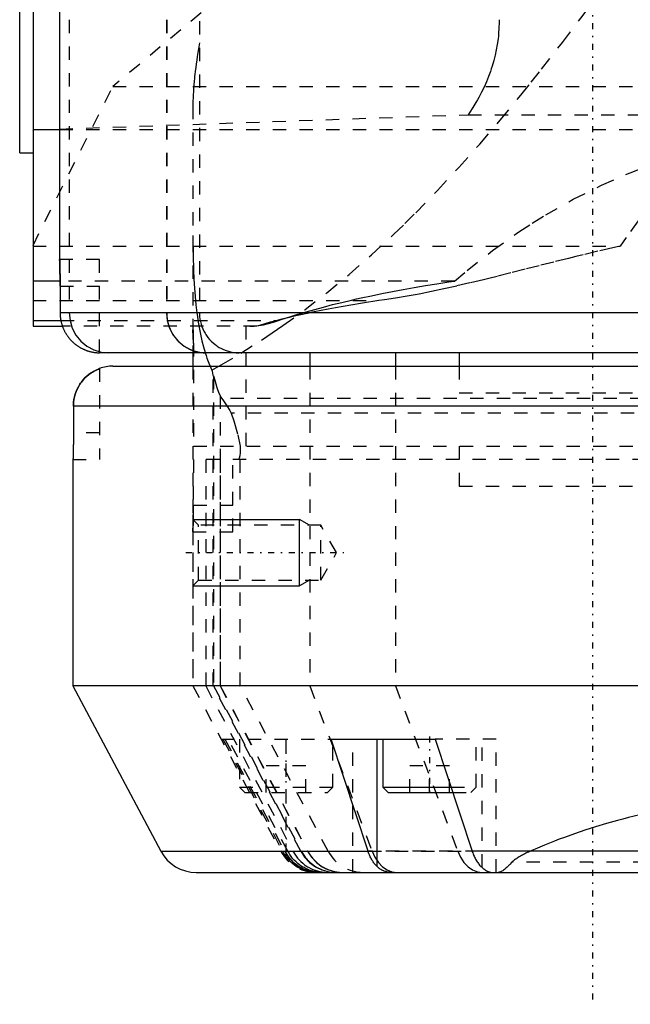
# Model space of a CAD drawing. Extents: x -545 to 345, y -109 to 109.
# Tile 5 of 15: x -162 to -116, y -109 to -35. Entities that reach past the tile are written whole.
import ezdxf

# ---------------------------------------------------------------- set-up
doc = ezdxf.new("R2010")
doc.units = 0
doc.linetypes.add('CENTER', pattern=[1.5, 0.45, -0.5, 0.05, -0.5])
doc.linetypes.add('DASHED', pattern=[2, 1, -1])
for name, color, linetype in [('AM_0', 7, 'CONTINUOUS'), ('AM_10', 7, 'CONTINUOUS'), ('AM_3', 7, 'DASHED'), ('AM_7', 7, 'CENTER')]:
    doc.layers.add(name, color=color, linetype=linetype)

msp = doc.modelspace()

# ---------------------------------------------------------------- linework, layer by layer
at = {"layer": 'AM_0', "color": 7, "linetype": 'CONTINUOUS'}
for p, q in [((-161, 58), (-161, -58)), ((-159, 57), (-159, -53)), ((-162, -45), (-162, 45)), ((-161, -43.303), (-160.966, -43.273)), ((-160.966, -43.273), (-159, -43.204)), ((-159, -43.273), (-160.966, -43.273)), ((-162, -45), (-161, -45)), ((-158.995, -53.144), (-158.999, -53.021)), ((-158.967, -54.611), (-161, -54.611)), ((-158.966, -55), (-158.966, -57)), ((-161, -57.58), (-158.909, -57.58)), ((-89.989, -57), (-158.966, -57)), ((-161, -58), (-158.794, -58)), ((-89.994, -60), (-156, -60)), ((-148.998, -60), (-148.998, -61)), ((-140.211, -60), (-140.211, -61)), ((-133.783, -60), (-133.783, -61)), ((-129, -60), (-129, -61)), ((-156, -61.172), (-156, -61.184)), ((-155, -61), (-89.985, -61)), ((-97.697, -64), (-157.966, -64)), ((-157.966, -64), (-157.966, -66)), ((-158, -68), (-158, -85)), ((-158, -85), (-151.402, -97.408)), ((-97.697, -85), (-158, -85)), ((-135.848, -97.408), (-138.615, -89)), ((-138.615, -89), (-130.798, -89)), ((-135.17, -98.566), (-135.17, -89)), ((-134.73, -89), (-134.73, -92.6)), ((-130.798, -89), (-128.036, -97.408)), ((-134.73, -92.6), (-134.33, -93)), ((-134.73, -92.6), (-129.614, -92.6)), ((-134.33, -93), (-129.484, -93)), ((-151.402, -97.408), (-135.848, -97.408)), ((-95.549, -97.408), (-128.036, -97.408)), ((-148.753, -99), (30.753, -99)), ((-134.033, -99), (-126.575, -99))]:
    msp.add_line(p, q, dxfattribs=at)
for points in [[(-159, -53, 0), (-159, -53, 0), (-159, -53, 0), (-159, -53.001, 0), (-159, -53.002, 0), (-159, -53.002, 0), (-159, -53.004, 0), (-159, -53.006, 0), (-159, -53.008, 0), (-159, -53.011, 0), (-159, -53.015, 0), (-158.999, -53.016, 0), (-158.999, -53.018, 0), (-158.999, -53.022, 0), (-158.999, -53.027, 0), (-158.999, -53.032, 0), (-158.999, -53.037, 0), (-158.999, -53.043, 0), (-158.998, -53.046, 0), (-158.998, -53.049, 0), (-158.998, -53.056, 0), (-158.998, -53.063, 0), (-158.998, -53.067, 0), (-158.998, -53.071, 0), (-158.997, -53.079, 0), (-158.997, -53.087, 0), (-158.997, -53.092, 0), (-158.997, -53.096, 0), (-158.997, -53.105, 0), (-158.996, -53.115, 0), (-158.996, -53.125, 0), (-158.996, -53.136, 0), (-158.995, -53.147, 0), (-158.995, -53.152, 0), (-158.995, -53.158, 0), (-158.994, -53.17, 0), (-158.994, -53.182, 0), (-158.994, -53.194, 0), (-158.993, -53.207, 0), (-158.993, -53.221, 0), (-158.993, -53.227, 0), (-158.993, -53.234, 0), (-158.992, -53.248, 0), (-158.992, -53.263, 0), (-158.991, -53.278, 0), (-158.991, -53.293, 0), (-158.99, -53.308, 0), (-158.99, -53.316, 0), (-158.99, -53.324, 0), (-158.989, -53.34, 0), (-158.989, -53.357, 0), (-158.989, -53.374, 0), (-158.988, -53.391, 0), (-158.988, -53.408, 0), (-158.987, -53.417, 0), (-158.987, -53.426, 0), (-158.987, -53.444, 0), (-158.986, -53.462, 0), (-158.986, -53.48, 0), (-158.985, -53.499, 0), (-158.985, -53.518, 0), (-158.984, -53.527, 0), (-158.984, -53.537, 0), (-158.984, -53.556, 0), (-158.983, -53.576, 0), (-158.983, -53.586, 0), (-158.983, -53.596, 0), (-158.982, -53.616, 0), (-158.982, -53.636, 0), (-158.982, -53.647, 0), (-158.981, -53.657, 0), (-158.981, -53.678, 0), (-158.98, -53.7, 0), (-158.98, -53.722, 0), (-158.979, -53.744, 0), (-158.979, -53.767, 0), (-158.979, -53.778, 0), (-158.979, -53.789, 0), (-158.978, -53.813, 0), (-158.978, -53.836, 0), (-158.977, -53.86, 0), (-158.977, -53.884, 0), (-158.976, -53.909, 0), (-158.976, -53.921, 0), (-158.976, -53.933, 0), (-158.975, -53.958, 0), (-158.975, -53.983, 0), (-158.974, -54.009, 0), (-158.974, -54.035, 0), (-158.974, -54.061, 0), (-158.973, -54.074, 0), (-158.973, -54.087, 0), (-158.973, -54.113, 0), (-158.972, -54.14, 0), (-158.972, -54.167, 0), (-158.972, -54.194, 0), (-158.971, -54.221, 0), (-158.971, -54.235, 0), (-158.971, -54.248, 0), (-158.971, -54.276, 0), (-158.97, -54.304, 0), (-158.97, -54.331, 0), (-158.97, -54.359, 0), (-158.969, -54.387, 0), (-158.969, -54.402, 0), (-158.969, -54.416, 0), (-158.969, -54.444, 0), (-158.968, -54.472, 0), (-158.968, -54.487, 0), (-158.968, -54.501, 0), (-158.968, -54.529, 0), (-158.968, -54.558, 0), (-158.968, -54.572, 0), (-158.968, -54.587, 0), (-158.967, -54.615, 0), (-158.967, -54.644, 0), (-158.967, -54.673, 0), (-158.967, -54.702, 0), (-158.967, -54.73, 0), (-158.967, -54.745, 0), (-158.967, -54.759, 0), (-158.966, -54.788, 0), (-158.966, -54.816, 0), (-158.966, -54.845, 0), (-158.966, -54.873, 0), (-158.966, -54.902, 0), (-158.966, -54.916, 0), (-158.966, -54.93, 0), (-158.966, -54.958, 0), (-158.966, -54.986, 0), (-158.966, -55, 0)], [(-158.966, -57, 0), (-158.966, -57.02, 0), (-158.965, -57.062, 0), (-158.964, -57.104, 0), (-158.963, -57.125, 0), (-158.963, -57.146, 0), (-158.96, -57.189, 0), (-158.957, -57.231, 0), (-158.953, -57.275, 0), (-158.949, -57.318, 0), (-158.944, -57.362, 0), (-158.941, -57.384, 0), (-158.939, -57.406, 0), (-158.932, -57.449, 0), (-158.925, -57.493, 0), (-158.918, -57.537, 0), (-158.909, -57.581, 0), (-158.9, -57.624, 0), (-158.896, -57.646, 0), (-158.891, -57.668, 0), (-158.881, -57.711, 0), (-158.87, -57.754, 0), (-158.864, -57.775, 0), (-158.858, -57.797, 0), (-158.846, -57.839, 0), (-158.834, -57.881, 0), (-158.827, -57.901, 0), (-158.821, -57.922, 0), (-158.807, -57.963, 0), (-158.793, -58.003, 0), (-158.779, -58.043, 0), (-158.764, -58.083, 0), (-158.749, -58.121, 0), (-158.741, -58.14, 0), (-158.733, -58.159, 0), (-158.717, -58.197, 0), (-158.7, -58.235, 0), (-158.682, -58.273, 0), (-158.664, -58.312, 0), (-158.645, -58.35, 0), (-158.635, -58.37, 0), (-158.625, -58.389, 0), (-158.605, -58.427, 0), (-158.583, -58.466, 0), (-158.562, -58.504, 0), (-158.539, -58.542, 0), (-158.516, -58.58, 0), (-158.504, -58.599, 0), (-158.492, -58.618, 0), (-158.468, -58.655, 0), (-158.443, -58.692, 0), (-158.418, -58.728, 0), (-158.392, -58.765, 0), (-158.366, -58.8, 0), (-158.352, -58.818, 0), (-158.339, -58.835, 0), (-158.312, -58.87, 0), (-158.284, -58.904, 0), (-158.256, -58.937, 0), (-158.228, -58.97, 0), (-158.2, -59.002, 0), (-158.185, -59.018, 0), (-158.171, -59.034, 0), (-158.142, -59.064, 0), (-158.114, -59.094, 0), (-158.099, -59.109, 0), (-158.085, -59.123, 0), (-158.055, -59.152, 0), (-158.025, -59.181, 0), (-158.01, -59.195, 0), (-157.994, -59.21, 0), (-157.963, -59.238, 0), (-157.931, -59.267, 0), (-157.898, -59.295, 0), (-157.864, -59.323, 0), (-157.83, -59.35, 0), (-157.813, -59.364, 0), (-157.795, -59.377, 0), (-157.76, -59.404, 0), (-157.725, -59.43, 0), (-157.688, -59.456, 0), (-157.652, -59.481, 0), (-157.615, -59.506, 0), (-157.596, -59.518, 0), (-157.577, -59.53, 0), (-157.54, -59.554, 0), (-157.502, -59.577, 0), (-157.464, -59.599, 0), (-157.425, -59.621, 0), (-157.387, -59.642, 0), (-157.368, -59.652, 0), (-157.348, -59.662, 0), (-157.31, -59.682, 0), (-157.271, -59.701, 0), (-157.233, -59.719, 0), (-157.195, -59.736, 0), (-157.156, -59.753, 0), (-157.137, -59.761, 0), (-157.119, -59.769, 0), (-157.081, -59.785, 0), (-157.042, -59.8, 0), (-157.003, -59.815, 0), (-156.963, -59.829, 0), (-156.922, -59.843, 0), (-156.902, -59.85, 0), (-156.881, -59.857, 0), (-156.84, -59.87, 0), (-156.798, -59.882, 0), (-156.777, -59.888, 0), (-156.755, -59.894, 0), (-156.713, -59.905, 0), (-156.67, -59.916, 0), (-156.648, -59.921, 0), (-156.626, -59.926, 0), (-156.583, -59.936, 0), (-156.539, -59.944, 0), (-156.496, -59.953, 0), (-156.452, -59.96, 0), (-156.408, -59.967, 0), (-156.386, -59.97, 0), (-156.364, -59.973, 0), (-156.32, -59.979, 0), (-156.277, -59.984, 0), (-156.233, -59.988, 0), (-156.19, -59.991, 0), (-156.147, -59.994, 0), (-156.126, -59.996, 0), (-156.105, -59.997, 0), (-156.062, -59.998, 0), (-156.021, -59.999, 0), (-156, -60, 0)], [(-157.966, -64, 0), (-157.964, -63.903, 0), (-157.951, -63.702, 0), (-157.923, -63.496, 0), (-157.904, -63.393, 0), (-157.881, -63.292, 0), (-157.825, -63.093, 0), (-157.758, -62.905, 0), (-157.681, -62.725, 0), (-157.589, -62.545, 0), (-157.481, -62.366, 0), (-157.423, -62.28, 0), (-157.362, -62.195, 0), (-157.233, -62.036, 0), (-157.098, -61.89, 0), (-156.955, -61.756, 0), (-156.798, -61.625, 0), (-156.629, -61.504, 0), (-156.541, -61.447, 0), (-156.451, -61.394, 0), (-156.271, -61.299, 0), (-156.091, -61.22, 0), (-156, -61.184, 0)], [(-156, -61.184, 0), (-156.091, -61.22, 0), (-156.271, -61.299, 0), (-156.451, -61.394, 0), (-156.541, -61.447, 0), (-156.629, -61.504, 0), (-156.798, -61.625, 0), (-156.955, -61.756, 0), (-157.098, -61.89, 0), (-157.233, -62.036, 0), (-157.362, -62.195, 0), (-157.423, -62.28, 0), (-157.481, -62.366, 0), (-157.589, -62.545, 0), (-157.681, -62.725, 0), (-157.758, -62.905, 0), (-157.825, -63.093, 0), (-157.881, -63.292, 0), (-157.904, -63.393, 0), (-157.923, -63.496, 0), (-157.951, -63.702, 0), (-157.964, -63.903, 0), (-157.966, -64, 0)], [(-157.966, -66, 0), (-157.966, -66.014, 0), (-157.966, -66.042, 0), (-157.966, -66.07, 0), (-157.966, -66.084, 0), (-157.966, -66.098, 0), (-157.966, -66.127, 0), (-157.966, -66.155, 0), (-157.966, -66.184, 0), (-157.966, -66.212, 0), (-157.966, -66.241, 0), (-157.966, -66.255, 0), (-157.966, -66.27, 0), (-157.966, -66.298, 0), (-157.966, -66.327, 0), (-157.967, -66.356, 0), (-157.967, -66.385, 0), (-157.967, -66.413, 0), (-157.967, -66.428, 0), (-157.967, -66.442, 0), (-157.967, -66.471, 0), (-157.968, -66.499, 0), (-157.968, -66.513, 0), (-157.968, -66.528, 0), (-157.968, -66.556, 0), (-157.968, -66.584, 0), (-157.969, -66.598, 0), (-157.969, -66.613, 0), (-157.969, -66.641, 0), (-157.969, -66.669, 0), (-157.97, -66.696, 0), (-157.97, -66.724, 0), (-157.97, -66.752, 0), (-157.971, -66.765, 0), (-157.971, -66.779, 0), (-157.971, -66.806, 0), (-157.971, -66.833, 0), (-157.972, -66.86, 0), (-157.972, -66.887, 0), (-157.973, -66.913, 0), (-157.973, -66.926, 0), (-157.973, -66.939, 0), (-157.974, -66.965, 0), (-157.974, -66.991, 0), (-157.974, -67.017, 0), (-157.975, -67.042, 0), (-157.975, -67.067, 0), (-157.976, -67.079, 0), (-157.976, -67.091, 0), (-157.976, -67.116, 0), (-157.977, -67.14, 0), (-157.977, -67.164, 0), (-157.978, -67.187, 0), (-157.978, -67.211, 0), (-157.978, -67.222, 0), (-157.979, -67.233, 0), (-157.979, -67.256, 0), (-157.98, -67.278, 0), (-157.98, -67.3, 0), (-157.981, -67.322, 0), (-157.981, -67.343, 0), (-157.981, -67.353, 0), (-157.982, -67.364, 0), (-157.982, -67.384, 0), (-157.983, -67.404, 0), (-157.983, -67.414, 0), (-157.983, -67.424, 0), (-157.983, -67.444, 0), (-157.984, -67.463, 0), (-157.984, -67.473, 0), (-157.984, -67.482, 0), (-157.985, -67.501, 0), (-157.985, -67.52, 0), (-157.986, -67.538, 0), (-157.986, -67.556, 0), (-157.987, -67.574, 0), (-157.987, -67.583, 0), (-157.987, -67.592, 0), (-157.988, -67.609, 0), (-157.988, -67.626, 0), (-157.989, -67.643, 0), (-157.989, -67.66, 0), (-157.99, -67.676, 0), (-157.99, -67.684, 0), (-157.99, -67.692, 0), (-157.991, -67.707, 0), (-157.991, -67.722, 0), (-157.992, -67.737, 0), (-157.992, -67.752, 0), (-157.992, -67.766, 0), (-157.993, -67.773, 0), (-157.993, -67.779, 0), (-157.993, -67.793, 0), (-157.994, -67.806, 0), (-157.994, -67.818, 0), (-157.994, -67.83, 0), (-157.995, -67.842, 0), (-157.995, -67.848, 0), (-157.995, -67.853, 0), (-157.995, -67.864, 0), (-157.996, -67.875, 0), (-157.996, -67.885, 0), (-157.996, -67.895, 0), (-157.997, -67.904, 0), (-157.997, -67.908, 0), (-157.997, -67.913, 0), (-157.997, -67.921, 0), (-157.998, -67.929, 0), (-157.998, -67.933, 0), (-157.998, -67.937, 0), (-157.998, -67.944, 0), (-157.998, -67.951, 0), (-157.998, -67.954, 0), (-157.999, -67.957, 0), (-157.999, -67.963, 0), (-157.999, -67.968, 0), (-157.999, -67.973, 0), (-157.999, -67.978, 0), (-157.999, -67.982, 0), (-157.999, -67.984, 0), (-157.999, -67.985, 0), (-158, -67.989, 0), (-158, -67.992, 0), (-158, -67.994, 0), (-158, -67.996, 0), (-158, -67.998, 0), (-158, -67.998, 0), (-158, -67.999, 0), (-158, -68, 0), (-158, -68, 0), (-158, -68, 0)], [(-135.17, -98.566, 0), (-135.194, -98.542, 0), (-135.242, -98.492, 0), (-135.288, -98.44, 0), (-135.311, -98.413, 0), (-135.333, -98.386, 0), (-135.377, -98.33, 0), (-135.42, -98.273, 0), (-135.461, -98.215, 0), (-135.5, -98.156, 0), (-135.537, -98.096, 0), (-135.555, -98.065, 0), (-135.573, -98.034, 0), (-135.61, -97.968, 0), (-135.645, -97.9, 0), (-135.68, -97.829, 0), (-135.714, -97.756, 0), (-135.746, -97.681, 0), (-135.762, -97.643, 0), (-135.777, -97.605, 0), (-135.807, -97.527, 0), (-135.835, -97.448, 0), (-135.848, -97.408, 0)], [(-128.036, -97.408, 0), (-128.022, -97.451, 0), (-127.992, -97.536, 0), (-127.96, -97.62, 0), (-127.943, -97.661, 0), (-127.926, -97.702, 0), (-127.89, -97.783, 0), (-127.853, -97.861, 0), (-127.816, -97.936, 0), (-127.777, -98.008, 0), (-127.737, -98.076, 0), (-127.718, -98.109, 0), (-127.698, -98.141, 0), (-127.656, -98.205, 0), (-127.613, -98.268, 0), (-127.567, -98.33, 0), (-127.519, -98.39, 0), (-127.47, -98.449, 0), (-127.445, -98.477, 0), (-127.42, -98.504, 0), (-127.368, -98.557, 0), (-127.316, -98.607, 0), (-127.29, -98.631, 0)], [(-134.033, -99, 0), (-134.071, -99, 0), (-134.145, -98.997, 0), (-134.219, -98.992, 0), (-134.255, -98.988, 0), (-134.291, -98.984, 0), (-134.362, -98.973, 0), (-134.431, -98.959, 0), (-134.5, -98.943, 0), (-134.566, -98.924, 0), (-134.632, -98.902, 0), (-134.664, -98.891, 0), (-134.696, -98.878, 0), (-134.758, -98.851, 0), (-134.819, -98.821, 0), (-134.878, -98.788, 0), (-134.935, -98.753, 0), (-134.991, -98.716, 0), (-135.018, -98.696, 0), (-135.044, -98.676, 0), (-135.096, -98.634, 0), (-135.146, -98.589, 0), (-135.17, -98.566, 0)], [(-127.29, -98.631, 0), (-127.267, -98.651, 0), (-127.222, -98.689, 0), (-127.177, -98.725, 0), (-127.155, -98.743, 0), (-127.132, -98.759, 0), (-127.088, -98.791, 0), (-127.045, -98.821, 0), (-127.002, -98.848, 0), (-126.96, -98.874, 0), (-126.919, -98.896, 0), (-126.898, -98.907, 0), (-126.878, -98.917, 0), (-126.839, -98.935, 0), (-126.8, -98.952, 0), (-126.762, -98.965, 0), (-126.726, -98.977, 0), (-126.69, -98.986, 0), (-126.672, -98.99, 0), (-126.655, -98.993, 0), (-126.622, -98.997, 0), (-126.59, -99, 0), (-126.575, -99, 0)]]:
    msp.add_polyline3d(points, dxfattribs=at)
for centre, start, end in [((-155, -64), 90, 109.47122), ((-148.753, -96), 208, 270)]:
    msp.add_arc(centre, 3, start, end, dxfattribs=at)
at = {"layer": 'AM_10', "color": 7, "linetype": 'CONTINUOUS'}
for p, q in [((-148.998, -72.5), (-140.998, -72.5)), ((-140.998, -77.5), (-140.998, -72.5)), ((-140.248, -72.933), (-140.998, -72.5)), ((-148.998, -77.5), (-140.998, -77.5)), ((-140.248, -77.067), (-140.998, -77.5))]:
    msp.add_line(p, q, dxfattribs=at)
at = {"layer": 'AM_3', "color": 6, "linetype": 'DASHED'}
for p, q in [((-158.274, 57), (-158.274, -57)), ((-150.979, 57), (-150.979, -57)), ((-150.963, 57), (-150.963, -57)), ((-133, -21.693), (-155, -40)), ((-148.503, -31.12), (-148.503, -57)), ((-161, -51.937), (-155, -40)), ((-155, -40), (-32.649, -40)), ((-148.998, -41.454), (-148.998, -60)), ((-159, -43.204), (-128.339, -42.13)), ((-128.339, -42.13), (-46, -42.13)), ((-46, -43.273), (-159, -43.273)), ((-161, -51.99), (-116.918, -51.99)), ((-156, -53), (-159, -53)), ((-158.999, -53.021), (-159, -53)), ((-156, -60), (-156, -53)), ((-129.348, -54.611), (-158.967, -54.611)), ((-158.966, -55), (-156, -55)), ((-161, -56.082), (-135.034, -56.082)), ((-158.909, -57.58), (-142.562, -57.58)), ((-144.196, -58), (-158.794, -58)), ((-148.964, -59.281), (-149, -58)), ((-145, -67), (-145, -58)), ((-148.964, -59.281), (-148.959, -67)), ((-156, -61.184), (-156, -68)), ((-148.998, -61), (-148.998, -85)), ((-140.211, -61), (-140.211, -85)), ((-133.783, -61), (-133.783, -85)), ((-129, -61), (-129, -63)), ((-147.475, -61.737), (-147.44, -61.736)), ((-147.475, -85), (-147.475, -61.737)), ((-147.44, -61.736), (-147.44, -85)), ((-146.961, -63.203), (-146.961, -85)), ((-53.177, -63.43), (-146.823, -63.43)), ((-129, -63), (-71, -63)), ((-53.867, -64.52), (-146.133, -64.52)), ((-156, -66), (-157.966, -66)), ((-148.959, -67), (-65, -67)), ((-129, -67), (-129, -70)), ((-145.439, -85), (-145.439, -67.357)), ((-158, -68), (-156, -68)), ((-148.959, -68), (-148.971, -72.527)), ((-51, -68), (-148.959, -68)), ((-148.035, -68), (-148.035, -85)), ((-146.945, -68), (-146.945, -85)), ((-146, -73.43), (-146, -68)), ((-129, -70), (-71, -70)), ((-129, -70), (-100, -70)), ((-148.959, -71.43), (-146, -71.43)), ((-148.971, -72.527), (-149, -73.43)), ((-148.565, -72.933), (-148.998, -72.5)), ((-139.398, -72.933), (-148.565, -72.933)), ((-148.565, -77.067), (-148.565, -72.933)), ((-138.205, -75), (-139.398, -72.933)), ((-139.398, -77.067), (-139.398, -72.933)), ((-149, -73.43), (-149, -85)), ((-149, -73.43), (-146, -73.43)), ((-139.398, -77.067), (-138.205, -75)), ((-148.998, -77.5), (-148.565, -77.067)), ((-148.565, -77.067), (-139.398, -77.067)), ((-149, -85), (-146.873, -89)), ((-148.998, -85), (-142.4, -97.408)), ((-148.035, -85), (-141.484, -97.408)), ((-140.903, -97.408), (-147.475, -85)), ((-147.44, -85), (-140.868, -97.408)), ((-146.961, -85), (-140.388, -97.408)), ((-146.945, -85), (-140.372, -97.408)), ((-138.841, -97.408), (-145.439, -85)), ((-140.211, -85), (-135.546, -97.408)), ((-133.783, -85), (-129.118, -97.408)), ((-146.873, -89), (-138.615, -89)), ((-146.737, -89), (-142.264, -97.408)), ((-146.606, -89), (-142.107, -97.408)), ((-141.875, -97.408), (-146.351, -89)), ((-145.5, -89), (-145.5, -92.6)), ((-142, -97.821), (-142, -89)), ((-138.5, -92.6), (-138.5, -89)), ((-137, -99), (-137, -89)), ((-126.23, -89), (-130.798, -89)), ((-127.73, -92.6), (-127.73, -89)), ((-127.29, -98.631), (-127.29, -89)), ((-126.23, -99), (-126.23, -89)), ((-143.49, -93), (-143.49, -91)), ((-140.51, -91), (-143.49, -91)), ((-140.51, -93), (-140.51, -91)), ((-132.72, -93), (-132.72, -91)), ((-129.74, -91), (-132.72, -91)), ((-131.23, -93), (-131.23, -91)), ((-129.74, -93), (-129.74, -91)), ((-145.5, -92.6), (-145.1, -93)), ((-145.5, -92.6), (-138.5, -92.6)), ((-145.1, -93), (-138.9, -93)), ((-138.9, -93), (-138.5, -92.6)), ((-129.614, -92.6), (-127.73, -92.6)), ((-129.484, -93), (-128.13, -93)), ((-128.13, -93), (-127.73, -92.6)), ((-135.848, -97.408), (-128.036, -97.408)), ((-95.52, -97.408), (-135.848, -97.408)), ((-74.952, -98.24), (-125.048, -98.24))]:
    msp.add_line(p, q, dxfattribs=at)
for points in [[(-158.274, -57), (-158.217, -57.585), (-158.048, -58.148), (-157.774, -58.667), (-157.406, -59.121), (-156.957, -59.494), (-156.444, -59.772), (-155.889, -59.942), (-155.311, -60)], [(-150.979, -57), (-150.922, -57.585), (-150.754, -58.148), (-150.48, -58.667), (-150.111, -59.121), (-149.662, -59.494), (-149.15, -59.772), (-148.594, -59.942), (-148.016, -60)], [(-140.903, -97.408), (-140.608, -97.861), (-140.238, -98.253), (-139.803, -98.572), (-139.319, -98.807), (-138.8, -98.951), (-138.264, -99)], [(-140.868, -97.408), (-140.573, -97.861), (-140.203, -98.253), (-139.768, -98.572), (-139.284, -98.807), (-138.765, -98.951), (-138.229, -99)], [(-140.388, -97.408), (-140.094, -97.861), (-139.723, -98.253), (-139.289, -98.572), (-138.804, -98.807), (-138.286, -98.951), (-137.75, -99)], [(-135.546, -97.408), (-135.337, -97.861), (-135.074, -98.253), (-134.765, -98.572), (-134.421, -98.807), (-134.053, -98.951), (-133.673, -99)], [(-129.118, -97.408), (-128.909, -97.861), (-128.646, -98.253), (-128.337, -98.572), (-127.994, -98.807), (-127.625, -98.951), (-127.245, -99)]]:
    msp.add_lwpolyline(points, dxfattribs=at)
for points in [[(-147.571, -61.301, 0), (-146.868, -60.901, 0), (-145.389, -60.023, 0), (-143.838, -59.041, 0), (-143.043, -58.512, 0), (-142.236, -57.957, 0), (-140.598, -56.772, 0), (-138.937, -55.488, 0), (-137.262, -54.11, 0), (-135.586, -52.645, 0), (-133.918, -51.101, 0), (-133.088, -50.301, 0), (-132.264, -49.486, 0), (-130.634, -47.811, 0), (-129.033, -46.088, 0), (-127.467, -44.33, 0), (-125.926, -42.531, 0), (-124.374, -40.653, 0), (-123.596, -39.687, 0), (-122.817, -38.705, 0), (-121.26, -36.701, 0), (-119.709, -34.654, 0), (-118.938, -33.62, 0)], [(-126, -34.997, 0), (-126.002, -35.203, 0), (-126.017, -35.616, 0), (-126.046, -36.028, 0), (-126.066, -36.234, 0), (-126.09, -36.44, 0), (-126.149, -36.85, 0), (-126.222, -37.26, 0), (-126.311, -37.667, 0), (-126.413, -38.072, 0), (-126.53, -38.475, 0), (-126.594, -38.676, 0), (-126.661, -38.875, 0), (-126.807, -39.273, 0), (-126.966, -39.667, 0), (-127.14, -40.058, 0), (-127.328, -40.444, 0), (-127.529, -40.827, 0), (-127.635, -41.017, 0), (-127.744, -41.205, 0), (-127.972, -41.579, 0), (-128.213, -41.947, 0), (-128.339, -42.13, 0)], [(-148.503, -36.743, 0), (-148.528, -36.889, 0), (-148.576, -37.179, 0), (-148.623, -37.465, 0), (-148.645, -37.607, 0), (-148.667, -37.749, 0), (-148.708, -38.028, 0), (-148.747, -38.305, 0), (-148.784, -38.578, 0), (-148.818, -38.848, 0), (-148.85, -39.114, 0), (-148.864, -39.245, 0), (-148.878, -39.376, 0), (-148.904, -39.635, 0), (-148.927, -39.89, 0), (-148.946, -40.141, 0), (-148.963, -40.389, 0), (-148.977, -40.632, 0), (-148.982, -40.753, 0), (-148.987, -40.872, 0), (-148.994, -41.108, 0), (-148.997, -41.339, 0), (-148.998, -41.454, 0)], [(-129.348, -54.611, 0), (-128.416, -53.823, 0), (-126.505, -52.325, 0), (-124.536, -50.932, 0), (-123.531, -50.277, 0), (-122.512, -49.649, 0), (-120.439, -48.477, 0), (-118.32, -47.419, 0), (-116.16, -46.479, 0), (-113.965, -45.657, 0)], [(-115.56, -50.092, 0), (-116.467, -51.34, 0), (-116.918, -51.99, 0)], [(-148.998, -51.195, 0), (-148.997, -51.578, 0), (-148.989, -52.331, 0), (-148.974, -53.065, 0), (-148.963, -53.424, 0), (-148.95, -53.778, 0), (-148.918, -54.469, 0), (-148.876, -55.137, 0), (-148.825, -55.78, 0), (-148.765, -56.398, 0), (-148.694, -56.991, 0), (-148.656, -57.277, 0), (-148.615, -57.557, 0), (-148.525, -58.096, 0), (-148.426, -58.608, 0), (-148.318, -59.094, 0), (-148.2, -59.553, 0), (-148.074, -59.986, 0), (-148.008, -60.193, 0), (-147.94, -60.393, 0), (-147.797, -60.775, 0), (-147.648, -61.132, 0), (-147.571, -61.301, 0)], [(-116.918, -51.99, 0), (-117.478, -52.117, 0), (-118.595, -52.378, 0), (-119.707, -52.644, 0), (-120.26, -52.779, 0), (-120.811, -52.915, 0), (-121.907, -53.188, 0), (-122.992, -53.461, 0), (-124.064, -53.733, 0), (-125.122, -54, 0), (-126.165, -54.261, 0), (-126.68, -54.389, 0), (-127.191, -54.514, 0), (-128.198, -54.757, 0), (-129.186, -54.988, 0), (-130.152, -55.205, 0), (-131.096, -55.407, 0), (-132.016, -55.592, 0), (-132.467, -55.677, 0), (-132.912, -55.758, 0), (-133.781, -55.903, 0), (-134.623, -56.028, 0), (-135.034, -56.082, 0)], [(-158.966, -55, 0), (-158.966, -54.936, 0), (-158.966, -54.807, 0), (-158.967, -54.677, 0), (-158.967, -54.612, 0), (-158.968, -54.547, 0), (-158.969, -54.418, 0), (-158.97, -54.291, 0), (-158.972, -54.167, 0), (-158.974, -54.046, 0), (-158.976, -53.931, 0), (-158.977, -53.875, 0), (-158.978, -53.821, 0), (-158.98, -53.718, 0), (-158.982, -53.622, 0), (-158.984, -53.532, 0), (-158.987, -53.448, 0), (-158.989, -53.368, 0), (-158.99, -53.331, 0), (-158.991, -53.295, 0), (-158.993, -53.229, 0), (-158.994, -53.17, 0), (-158.995, -53.144, 0)], [(-142.562, -57.58, 0), (-142.283, -57.484, 0), (-141.708, -57.294, 0), (-141.111, -57.107, 0), (-140.804, -57.014, 0), (-140.493, -56.922, 0), (-139.853, -56.741, 0), (-139.193, -56.562, 0), (-138.513, -56.386, 0), (-137.812, -56.213, 0), (-137.092, -56.044, 0), (-136.725, -55.961, 0), (-136.353, -55.878, 0), (-135.595, -55.715, 0), (-134.818, -55.556, 0), (-134.024, -55.4, 0), (-133.211, -55.248, 0), (-132.381, -55.1, 0), (-131.96, -55.027, 0), (-131.535, -54.955, 0), (-130.672, -54.815, 0), (-129.793, -54.678, 0), (-129.348, -54.611, 0)], [(-135.034, -56.082, 0), (-135.344, -56.129, 0), (-135.956, -56.224, 0), (-136.556, -56.321, 0), (-136.852, -56.369, 0), (-137.144, -56.419, 0), (-137.72, -56.519, 0), (-138.283, -56.62, 0), (-138.833, -56.723, 0), (-139.371, -56.827, 0), (-139.895, -56.933, 0), (-140.152, -56.986, 0), (-140.406, -57.04, 0), (-140.904, -57.148, 0), (-141.389, -57.258, 0), (-141.859, -57.369, 0), (-142.316, -57.481, 0), (-142.759, -57.594, 0), (-142.975, -57.651, 0), (-143.187, -57.709, 0), (-143.601, -57.824, 0), (-144.001, -57.941, 0), (-144.196, -58, 0)], [(-150.963, -57, 0), (-150.963, -57.021, 0), (-150.962, -57.062, 0), (-150.961, -57.104, 0), (-150.96, -57.126, 0), (-150.959, -57.147, 0), (-150.957, -57.19, 0), (-150.954, -57.233, 0), (-150.95, -57.277, 0), (-150.946, -57.321, 0), (-150.941, -57.365, 0), (-150.938, -57.387, 0), (-150.935, -57.409, 0), (-150.929, -57.453, 0), (-150.922, -57.497, 0), (-150.914, -57.541, 0), (-150.906, -57.585, 0), (-150.897, -57.629, 0), (-150.892, -57.651, 0), (-150.887, -57.673, 0), (-150.877, -57.716, 0), (-150.866, -57.76, 0), (-150.861, -57.781, 0), (-150.855, -57.803, 0), (-150.843, -57.845, 0), (-150.83, -57.887, 0), (-150.824, -57.908, 0), (-150.817, -57.929, 0), (-150.804, -57.97, 0), (-150.79, -58.011, 0), (-150.775, -58.051, 0), (-150.76, -58.09, 0), (-150.745, -58.129, 0), (-150.737, -58.148, 0), (-150.73, -58.167, 0), (-150.713, -58.205, 0), (-150.696, -58.244, 0), (-150.679, -58.283, 0), (-150.66, -58.321, 0), (-150.641, -58.36, 0), (-150.631, -58.38, 0), (-150.621, -58.399, 0), (-150.601, -58.438, 0), (-150.579, -58.476, 0), (-150.557, -58.515, 0), (-150.535, -58.553, 0), (-150.512, -58.591, 0), (-150.5, -58.61, 0), (-150.488, -58.629, 0), (-150.464, -58.667, 0), (-150.439, -58.704, 0), (-150.413, -58.741, 0), (-150.387, -58.777, 0), (-150.361, -58.813, 0), (-150.348, -58.83, 0), (-150.334, -58.848, 0), (-150.307, -58.882, 0), (-150.28, -58.916, 0), (-150.252, -58.95, 0), (-150.224, -58.983, 0), (-150.195, -59.015, 0), (-150.181, -59.031, 0), (-150.167, -59.046, 0), (-150.138, -59.077, 0), (-150.109, -59.107, 0), (-150.095, -59.121, 0), (-150.081, -59.136, 0), (-150.051, -59.165, 0), (-150.021, -59.194, 0), (-150.005, -59.208, 0), (-149.99, -59.223, 0), (-149.958, -59.251, 0), (-149.926, -59.28, 0), (-149.893, -59.308, 0), (-149.859, -59.336, 0), (-149.825, -59.363, 0), (-149.808, -59.377, 0), (-149.79, -59.391, 0), (-149.755, -59.417, 0), (-149.719, -59.443, 0), (-149.683, -59.469, 0), (-149.646, -59.494, 0), (-149.609, -59.519, 0), (-149.59, -59.531, 0), (-149.572, -59.543, 0), (-149.534, -59.567, 0), (-149.496, -59.589, 0), (-149.458, -59.612, 0), (-149.42, -59.633, 0), (-149.382, -59.654, 0), (-149.362, -59.664, 0), (-149.343, -59.674, 0), (-149.305, -59.693, 0), (-149.267, -59.712, 0), (-149.228, -59.73, 0), (-149.19, -59.747, 0), (-149.153, -59.764, 0), (-149.134, -59.772, 0), (-149.115, -59.779, 0), (-149.077, -59.795, 0), (-149.038, -59.81, 0), (-148.998, -59.825, 0), (-148.958, -59.839, 0), (-148.917, -59.853, 0), (-148.897, -59.859, 0), (-148.876, -59.866, 0), (-148.835, -59.878, 0), (-148.793, -59.891, 0), (-148.772, -59.897, 0), (-148.75, -59.902, 0), (-148.708, -59.913, 0), (-148.665, -59.924, 0), (-148.643, -59.928, 0), (-148.621, -59.933, 0), (-148.578, -59.942, 0), (-148.534, -59.951, 0), (-148.491, -59.959, 0), (-148.447, -59.966, 0), (-148.404, -59.972, 0), (-148.382, -59.975, 0), (-148.36, -59.978, 0), (-148.317, -59.983, 0), (-148.273, -59.987, 0), (-148.23, -59.991, 0), (-148.188, -59.994, 0), (-148.145, -59.996, 0), (-148.124, -59.997, 0), (-148.103, -59.998, 0), (-148.061, -59.999, 0), (-148.02, -60, 0), (-148, -60, 0)], [(-148.503, -57, 0), (-148.501, -57.095, 0), (-148.489, -57.284, 0), (-148.466, -57.472, 0), (-148.449, -57.566, 0), (-148.43, -57.658, 0), (-148.382, -57.842, 0), (-148.324, -58.022, 0), (-148.253, -58.199, 0), (-148.172, -58.37, 0), (-148.08, -58.536, 0), (-148.03, -58.617, 0), (-147.978, -58.696, 0), (-147.866, -58.848, 0), (-147.744, -58.994, 0), (-147.614, -59.132, 0), (-147.475, -59.261, 0), (-147.328, -59.381, 0), (-147.252, -59.438, 0), (-147.174, -59.492, 0), (-147.013, -59.592, 0), (-146.847, -59.682, 0), (-146.761, -59.723, 0)], [(-144.733, -58, 0), (-144.404, -57.988, 0), (-143.707, -57.894, 0), (-142.956, -57.708, 0), (-142.562, -57.58, 0)], [(-149, -58, 0), (-149, -58, 0), (-149, -58, 0), (-149, -58.001, 0), (-149, -58.002, 0), (-149, -58.002, 0), (-149, -58.004, 0), (-149, -58.006, 0), (-149, -58.008, 0), (-149, -58.011, 0), (-148.999, -58.015, 0), (-148.999, -58.016, 0), (-148.999, -58.018, 0), (-148.999, -58.022, 0), (-148.999, -58.027, 0), (-148.999, -58.032, 0), (-148.998, -58.037, 0), (-148.998, -58.043, 0), (-148.998, -58.046, 0), (-148.998, -58.049, 0), (-148.998, -58.056, 0), (-148.997, -58.063, 0), (-148.997, -58.067, 0), (-148.997, -58.071, 0), (-148.997, -58.079, 0), (-148.997, -58.087, 0), (-148.996, -58.092, 0), (-148.996, -58.096, 0), (-148.996, -58.105, 0), (-148.995, -58.115, 0), (-148.995, -58.125, 0), (-148.995, -58.136, 0), (-148.994, -58.147, 0), (-148.994, -58.152, 0), (-148.994, -58.158, 0), (-148.993, -58.17, 0), (-148.993, -58.182, 0), (-148.992, -58.194, 0), (-148.992, -58.207, 0), (-148.991, -58.221, 0), (-148.991, -58.227, 0), (-148.991, -58.234, 0), (-148.99, -58.248, 0), (-148.99, -58.263, 0), (-148.989, -58.278, 0), (-148.989, -58.293, 0), (-148.988, -58.308, 0), (-148.988, -58.316, 0), (-148.988, -58.324, 0), (-148.987, -58.34, 0), (-148.987, -58.357, 0), (-148.986, -58.374, 0), (-148.986, -58.391, 0), (-148.985, -58.408, 0), (-148.985, -58.417, 0), (-148.984, -58.426, 0), (-148.984, -58.444, 0), (-148.983, -58.462, 0), (-148.983, -58.48, 0), (-148.982, -58.499, 0), (-148.982, -58.518, 0), (-148.981, -58.527, 0), (-148.981, -58.537, 0), (-148.98, -58.556, 0), (-148.98, -58.576, 0), (-148.98, -58.586, 0), (-148.979, -58.596, 0), (-148.979, -58.616, 0), (-148.978, -58.636, 0), (-148.978, -58.647, 0), (-148.978, -58.657, 0), (-148.977, -58.678, 0), (-148.976, -58.7, 0), (-148.976, -58.722, 0), (-148.975, -58.744, 0), (-148.975, -58.767, 0), (-148.974, -58.778, 0), (-148.974, -58.789, 0), (-148.974, -58.813, 0), (-148.973, -58.836, 0), (-148.972, -58.86, 0), (-148.972, -58.884, 0), (-148.971, -58.908, 0), (-148.971, -58.921, 0), (-148.971, -58.933, 0), (-148.97, -58.958, 0), (-148.97, -58.983, 0), (-148.969, -59.009, 0), (-148.969, -59.035, 0), (-148.968, -59.061, 0), (-148.968, -59.074, 0), (-148.968, -59.087, 0), (-148.967, -59.113, 0), (-148.967, -59.14, 0), (-148.966, -59.167, 0), (-148.966, -59.194, 0), (-148.965, -59.221, 0), (-148.965, -59.235, 0), (-148.965, -59.248, 0), (-148.965, -59.276, 0), (-148.964, -59.304, 0), (-148.964, -59.331, 0), (-148.963, -59.359, 0), (-148.963, -59.387, 0), (-148.963, -59.402, 0), (-148.963, -59.416, 0), (-148.962, -59.444, 0), (-148.962, -59.472, 0), (-148.962, -59.487, 0), (-148.962, -59.501, 0), (-148.961, -59.529, 0), (-148.961, -59.558, 0), (-148.961, -59.572, 0), (-148.961, -59.587, 0), (-148.961, -59.615, 0), (-148.96, -59.644, 0), (-148.96, -59.673, 0), (-148.96, -59.702, 0), (-148.96, -59.73, 0), (-148.96, -59.745, 0), (-148.96, -59.759, 0), (-148.96, -59.788, 0), (-148.96, -59.816, 0), (-148.959, -59.845, 0), (-148.959, -59.873, 0), (-148.959, -59.902, 0), (-148.959, -59.916, 0), (-148.959, -59.93, 0), (-148.959, -59.958, 0), (-148.959, -59.986, 0), (-148.959, -60, 0)], [(-146.761, -59.723, 0), (-146.574, -59.803, 0), (-146.177, -59.925, 0), (-145.93, -59.971, 0), (-145.858, -59.981, 0), (-145.785, -59.988, 0), (-145.749, -59.991, 0), (-145.712, -59.994, 0), (-145.638, -59.998, 0), (-145.564, -60, 0), (-145.527, -60, 0)], [(-147.571, -61.301, 0), (-147.555, -61.377, 0), (-147.524, -61.525, 0), (-147.492, -61.668, 0), (-147.475, -61.737, 0)], [(-147.44, -61.736, 0), (-147.362, -62.052, 0), (-147.204, -62.599, 0), (-147.042, -63.031, 0), (-146.961, -63.203, 0)], [(-146.961, -63.203, 0), (-146.938, -63.247, 0), (-146.891, -63.327, 0), (-146.846, -63.398, 0), (-146.823, -63.43, 0)], [(-146.823, -63.43, 0), (-146.692, -63.612, 0), (-146.449, -63.975, 0), (-146.232, -64.338, 0), (-146.133, -64.52, 0)], [(-146.133, -64.52, 0), (-145.924, -65.115, 0), (-145.615, -66.164, 0), (-145.458, -67.011, 0), (-145.439, -67.357, 0)], [(-145.439, -67.357, 0), (-145.442, -67.488, 0), (-145.471, -67.722, 0), (-145.528, -67.917, 0), (-145.567, -68, 0)], [(-149, -73.43, 0), (-149, -73.43, 0), (-149, -73.43, 0), (-149, -73.429, 0), (-149, -73.428, 0), (-149, -73.428, 0), (-149, -73.426, 0), (-149, -73.424, 0), (-149, -73.422, 0), (-149, -73.419, 0), (-148.999, -73.415, 0), (-148.999, -73.414, 0), (-148.999, -73.412, 0), (-148.999, -73.408, 0), (-148.999, -73.403, 0), (-148.999, -73.398, 0), (-148.998, -73.393, 0), (-148.998, -73.387, 0), (-148.998, -73.384, 0), (-148.998, -73.381, 0), (-148.998, -73.374, 0), (-148.997, -73.367, 0), (-148.997, -73.363, 0), (-148.997, -73.359, 0), (-148.997, -73.351, 0), (-148.997, -73.343, 0), (-148.996, -73.338, 0), (-148.996, -73.334, 0), (-148.996, -73.325, 0), (-148.995, -73.315, 0), (-148.995, -73.305, 0), (-148.995, -73.294, 0), (-148.994, -73.283, 0), (-148.994, -73.278, 0), (-148.994, -73.272, 0), (-148.993, -73.26, 0), (-148.993, -73.248, 0), (-148.992, -73.236, 0), (-148.992, -73.223, 0), (-148.991, -73.209, 0), (-148.991, -73.203, 0), (-148.991, -73.196, 0), (-148.99, -73.182, 0), (-148.99, -73.167, 0), (-148.989, -73.152, 0), (-148.989, -73.137, 0), (-148.988, -73.122, 0), (-148.988, -73.114, 0), (-148.988, -73.106, 0), (-148.987, -73.09, 0), (-148.987, -73.073, 0), (-148.986, -73.056, 0), (-148.986, -73.039, 0), (-148.985, -73.022, 0), (-148.985, -73.013, 0), (-148.984, -73.004, 0), (-148.984, -72.986, 0), (-148.983, -72.968, 0), (-148.983, -72.95, 0), (-148.982, -72.931, 0), (-148.982, -72.912, 0), (-148.981, -72.903, 0), (-148.981, -72.893, 0), (-148.98, -72.874, 0), (-148.98, -72.854, 0), (-148.98, -72.844, 0), (-148.979, -72.834, 0), (-148.979, -72.814, 0), (-148.978, -72.794, 0), (-148.978, -72.783, 0), (-148.978, -72.773, 0), (-148.977, -72.752, 0), (-148.976, -72.73, 0), (-148.976, -72.708, 0), (-148.975, -72.686, 0), (-148.975, -72.663, 0), (-148.974, -72.652, 0), (-148.974, -72.641, 0), (-148.974, -72.617, 0), (-148.973, -72.594, 0), (-148.972, -72.57, 0), (-148.972, -72.546, 0), (-148.971, -72.522, 0), (-148.971, -72.509, 0), (-148.971, -72.497, 0), (-148.97, -72.472, 0), (-148.97, -72.447, 0), (-148.969, -72.421, 0), (-148.969, -72.395, 0), (-148.968, -72.369, 0), (-148.968, -72.356, 0), (-148.968, -72.343, 0), (-148.967, -72.317, 0), (-148.967, -72.29, 0), (-148.966, -72.263, 0), (-148.966, -72.236, 0), (-148.965, -72.209, 0), (-148.965, -72.195, 0), (-148.965, -72.182, 0), (-148.965, -72.154, 0), (-148.964, -72.126, 0), (-148.964, -72.099, 0), (-148.963, -72.071, 0), (-148.963, -72.043, 0), (-148.963, -72.028, 0), (-148.963, -72.014, 0), (-148.962, -71.986, 0), (-148.962, -71.958, 0), (-148.962, -71.943, 0), (-148.962, -71.929, 0), (-148.961, -71.901, 0), (-148.961, -71.872, 0), (-148.961, -71.858, 0), (-148.961, -71.843, 0), (-148.961, -71.815, 0), (-148.96, -71.786, 0), (-148.96, -71.757, 0), (-148.96, -71.728, 0), (-148.96, -71.7, 0), (-148.96, -71.685, 0), (-148.96, -71.671, 0), (-148.96, -71.642, 0), (-148.96, -71.614, 0), (-148.959, -71.585, 0), (-148.959, -71.557, 0), (-148.959, -71.528, 0), (-148.959, -71.514, 0), (-148.959, -71.5, 0), (-148.959, -71.472, 0), (-148.959, -71.444, 0), (-148.959, -71.43, 0)], [(-108.742, -93.47, 0), (-109.203, -93.529, 0), (-110.121, -93.657, 0), (-111.031, -93.797, 0), (-111.483, -93.871, 0), (-111.932, -93.949, 0), (-112.825, -94.113, 0), (-113.708, -94.288, 0), (-114.58, -94.475, 0), (-115.442, -94.674, 0), (-116.292, -94.884, 0), (-116.712, -94.993, 0), (-117.13, -95.105, 0), (-117.954, -95.337, 0), (-118.765, -95.58, 0), (-119.562, -95.833, 0), (-120.345, -96.097, 0), (-121.111, -96.371, 0), (-121.489, -96.512, 0), (-121.862, -96.655, 0), (-122.597, -96.949, 0), (-123.314, -97.253, 0), (-123.666, -97.408, 0)], [(-142.264, -97.408, 0), (-142.226, -97.479, 0), (-142.141, -97.619, 0), (-142.049, -97.755, 0), (-142, -97.821, 0)], [(-142.107, -97.408, 0), (-142.09, -97.439, 0), (-142.055, -97.5, 0), (-142.019, -97.561, 0), (-142, -97.591, 0)], [(-139.264, -99, 0), (-139.343, -98.999, 0), (-139.504, -98.99, 0), (-139.666, -98.971, 0), (-139.748, -98.958, 0), (-139.831, -98.943, 0), (-139.996, -98.904, 0), (-140.162, -98.855, 0), (-140.26, -98.821, 0), (-140.287, -98.811, 0), (-140.315, -98.8, 0), (-140.329, -98.795, 0), (-140.343, -98.789, 0), (-140.37, -98.778, 0), (-140.398, -98.767, 0), (-140.493, -98.724, 0), (-140.653, -98.643, 0), (-140.732, -98.598, 0), (-140.81, -98.551, 0), (-140.962, -98.45, 0), (-141.109, -98.338, 0), (-141.25, -98.217, 0), (-141.383, -98.087, 0), (-141.508, -97.949, 0), (-141.567, -97.877, 0), (-141.624, -97.803, 0), (-141.731, -97.65, 0), (-141.829, -97.491, 0), (-141.875, -97.408, 0)], [(-141.484, -97.408, 0), (-141.441, -97.488, 0), (-141.347, -97.642, 0), (-141.245, -97.789, 0), (-141.191, -97.861, 0), (-141.134, -97.931, 0), (-141.015, -98.065, 0), (-140.888, -98.192, 0), (-140.753, -98.311, 0), (-140.612, -98.422, 0), (-140.464, -98.524, 0), (-140.388, -98.572, 0), (-140.311, -98.617, 0), (-140.152, -98.7, 0), (-139.989, -98.774, 0), (-139.821, -98.838, 0), (-139.65, -98.891, 0), (-139.476, -98.934, 0), (-139.389, -98.951, 0), (-139.301, -98.966, 0), (-139.123, -98.988, 0), (-138.944, -98.999, 0), (-138.855, -99, 0)], [(-140.372, -97.408, 0), (-140.329, -97.487, 0), (-140.235, -97.641, 0), (-140.132, -97.789, 0), (-140.077, -97.861, 0), (-140.021, -97.931, 0), (-139.901, -98.065, 0), (-139.773, -98.192, 0), (-139.638, -98.311, 0), (-139.497, -98.422, 0), (-139.349, -98.524, 0), (-139.272, -98.572, 0), (-139.195, -98.617, 0), (-139.035, -98.7, 0), (-138.871, -98.774, 0), (-138.703, -98.838, 0), (-138.532, -98.891, 0), (-138.357, -98.934, 0), (-138.269, -98.951, 0), (-138.18, -98.966, 0), (-138.002, -98.988, 0), (-137.823, -98.999, 0), (-137.733, -99, 0)], [(-123.666, -97.408, 0), (-123.714, -97.43, 0), (-123.808, -97.473, 0), (-123.9, -97.516, 0), (-123.945, -97.538, 0), (-123.99, -97.56, 0), (-124.079, -97.604, 0), (-124.166, -97.649, 0), (-124.252, -97.694, 0), (-124.335, -97.739, 0), (-124.415, -97.784, 0), (-124.455, -97.807, 0), (-124.494, -97.83, 0), (-124.57, -97.876, 0), (-124.643, -97.923, 0), (-124.713, -97.97, 0), (-124.781, -98.017, 0), (-124.845, -98.064, 0), (-124.876, -98.088, 0), (-124.906, -98.112, 0), (-124.965, -98.161, 0), (-125.021, -98.213, 0), (-125.048, -98.24, 0)], [(-142, -97.591, 0), (-141.953, -97.664, 0), (-141.853, -97.804, 0), (-141.746, -97.938, 0), (-141.689, -98.003, 0), (-141.631, -98.066, 0), (-141.509, -98.188, 0), (-141.381, -98.302, 0), (-141.247, -98.408, 0), (-141.108, -98.507, 0), (-140.965, -98.597, 0), (-140.892, -98.638, 0), (-140.818, -98.678, 0), (-140.668, -98.75, 0), (-140.515, -98.813, 0), (-140.36, -98.867, 0), (-140.204, -98.912, 0), (-140.049, -98.947, 0), (-139.972, -98.962, 0), (-139.895, -98.973, 0), (-139.742, -98.991, 0), (-139.591, -98.999, 0), (-139.516, -99, 0)], [(-139.516, -99, 0), (-139.591, -98.999, 0), (-139.743, -98.99, 0), (-139.896, -98.973, 0), (-139.974, -98.961, 0), (-140.051, -98.947, 0), (-140.206, -98.912, 0), (-140.361, -98.867, 0), (-140.517, -98.813, 0), (-140.67, -98.749, 0), (-140.82, -98.677, 0), (-140.894, -98.637, 0), (-140.967, -98.596, 0), (-141.11, -98.506, 0), (-141.248, -98.408, 0), (-141.382, -98.301, 0), (-141.51, -98.187, 0), (-141.632, -98.066, 0), (-141.69, -98.002, 0), (-141.746, -97.938, 0), (-141.853, -97.804, 0), (-141.953, -97.664, 0), (-142, -97.591, 0)], [(-142, -97.821, 0), (-141.951, -97.883, 0), (-141.847, -98.005, 0), (-141.737, -98.121, 0), (-141.68, -98.176, 0), (-141.621, -98.23, 0), (-141.5, -98.334, 0), (-141.373, -98.43, 0), (-141.243, -98.519, 0), (-141.108, -98.601, 0), (-140.969, -98.676, 0), (-140.899, -98.71, 0), (-140.828, -98.742, 0), (-140.684, -98.801, 0), (-140.54, -98.852, 0), (-140.395, -98.895, 0), (-140.25, -98.93, 0), (-140.104, -98.958, 0), (-140.032, -98.969, 0), (-139.959, -98.979, 0), (-139.814, -98.992, 0), (-139.67, -98.999, 0), (-139.598, -99, 0)], [(-125.048, -98.24, 0), (-125.092, -98.285, 0), (-125.176, -98.371, 0), (-125.257, -98.452, 0), (-125.296, -98.491, 0), (-125.334, -98.528, 0), (-125.409, -98.599, 0), (-125.48, -98.664, 0), (-125.549, -98.724, 0), (-125.615, -98.778, 0), (-125.678, -98.827, 0), (-125.709, -98.849, 0), (-125.74, -98.87, 0), (-125.797, -98.906, 0), (-125.849, -98.935, 0), (-125.897, -98.957, 0), (-125.94, -98.974, 0), (-125.979, -98.985, 0), (-125.997, -98.99, 0), (-126.014, -98.993, 0), (-126.045, -98.998, 0), (-126.061, -98.999, 0), (-126.065, -98.999, 0), (-126.07, -99, 0), (-126.072, -99, 0), (-126.074, -99, 0), (-126.08, -99, 0), (-126.084, -99, 0), (-126.084, -99, 0), (-126.085, -99, 0), (-126.085, -99, 0), (-126.085, -99, 0), (-126.085, -99, 0), (-126.085, -99, 0), (-126.085, -99, 0), (-126.085, -99, 0), (-126.085, -99, 0), (-126.085, -99, 0), (-126.085, -99, 0), (-126.085, -99, 0), (-126.085, -99, 0), (-126.085, -99, 0), (-126.085, -99, 0), (-126.085, -99, 0), (-126.085, -99, 0), (-126.085, -99, 0), (-126.085, -99, 0), (-126.085, -99, 0), (-126.085, -99, 0), (-126.085, -99, 0), (-126.085, -99, 0), (-126.085, -99, 0), (-126.085, -99, 0), (-126.085, -99, 0), (-126.085, -99, 0), (-126.085, -99, 0), (-126.085, -99, 0), (-126.085, -99, 0), (-126.085, -99, 0), (-126.085, -99, 0), (-126.085, -99, 0), (-126.085, -99, 0), (-126.085, -99, 0), (-126.085, -99, 0), (-126.085, -99, 0), (-126.085, -99, 0), (-126.085, -99, 0), (-126.084, -99, 0), (-126.084, -99, 0), (-126.084, -99, 0), (-126.084, -99, 0), (-126.084, -99, 0), (-126.084, -99, 0), (-126.084, -99, 0), (-126.084, -99, 0), (-126.084, -99, 0), (-126.084, -99, 0), (-126.084, -99, 0), (-126.084, -99, 0), (-126.084, -99, 0), (-126.084, -99, 0), (-126.084, -99, 0), (-126.084, -99, 0), (-126.084, -99, 0), (-126.084, -99, 0), (-126.084, -99, 0), (-126.084, -99, 0), (-126.084, -99, 0), (-126.084, -99, 0), (-126.084, -99, 0), (-126.084, -99, 0), (-126.084, -99, 0), (-126.084, -99, 0), (-126.084, -99, 0), (-126.084, -99, 0), (-126.084, -99, 0), (-126.084, -99, 0), (-126.084, -99, 0), (-126.084, -99, 0), (-126.084, -99, 0), (-126.084, -99, 0), (-126.084, -99, 0), (-126.084, -99, 0), (-126.084, -99, 0), (-126.084, -99, 0), (-126.084, -99, 0), (-126.084, -99, 0), (-126.083, -99, 0), (-126.083, -99, 0), (-126.083, -99, 0), (-126.083, -99, 0), (-126.083, -99, 0), (-126.083, -99, 0)]]:
    msp.add_polyline3d(points, dxfattribs=at)
for centre in [(-139.751, -96), (-136.192, -96)]:
    msp.add_arc(centre, 3, 208, 270, dxfattribs=at)
at = {"layer": 'AM_7', "color": 4, "linetype": 'CENTER'}
for p, q in [((-118.998, 108.9), (-118.998, -108.9)), ((-149.538, -75), (-137.665, -75)), ((-142, -93.2), (-142, -88.8)), ((-131.23, -88.8), (-131.23, -93.2))]:
    msp.add_line(p, q, dxfattribs=at)

doc.saveas('drawing.dxf')
